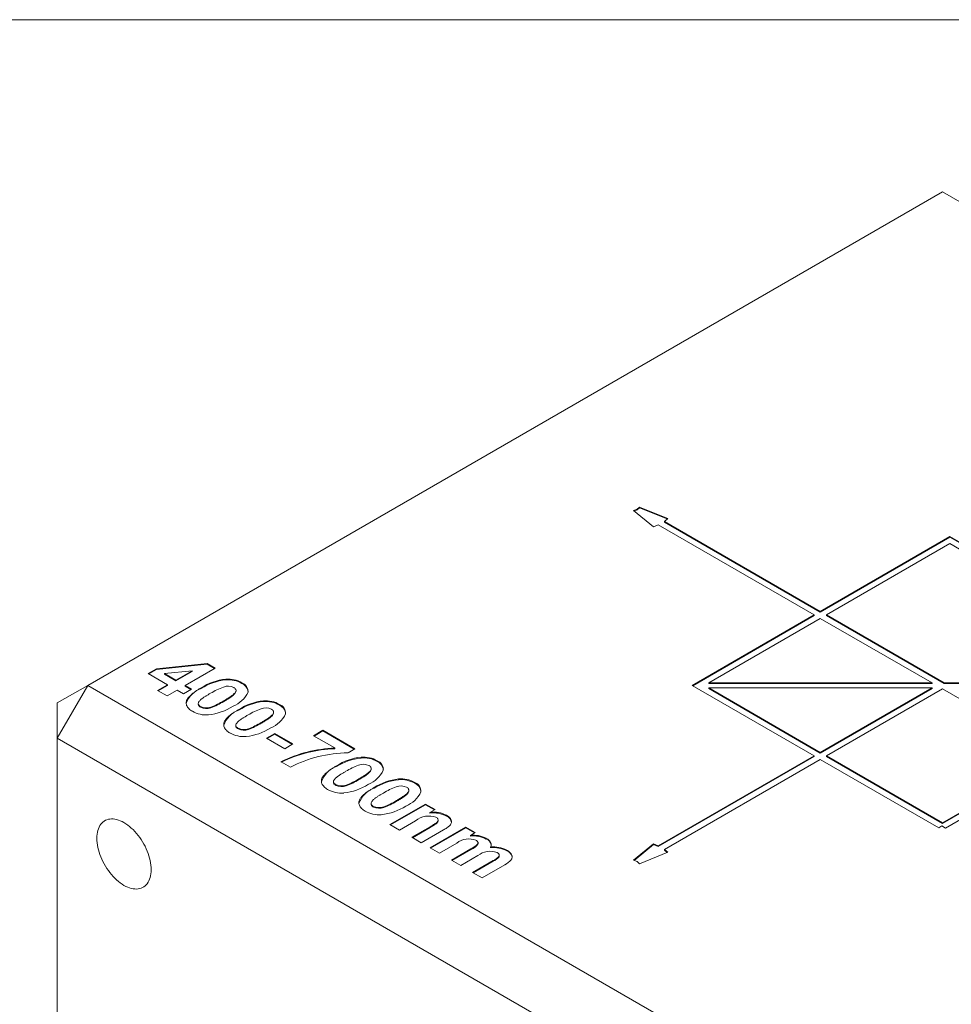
# Model space of a CAD drawing. Header units: inches. Extents: x 0.3 to 10.6, y 0.2 to 8.2.
# Tile 7 of 8: x 8.3 to 9.3, y 7.1 to 8.2. Entities that reach past the tile are written whole.
import ezdxf

# ---------------------------------------------------------------- set-up
doc = ezdxf.new("R2010")
doc.units = ezdxf.units.IN
doc.header["$MEASUREMENT"] = 0

msp = doc.modelspace()

# ---------------------------------------------------------------- linework, layer by layer
at = {"color": 7, "linetype": 'Continuous', "lineweight": 0}
for p, q in [((0.3299, 8.1921), (10.6299, 8.1921)), ((9.3282, 7.9927), (8.3383, 7.4212)), ((10.3182, 7.4212), (9.3282, 7.9927)), ((8.9706, 7.6236), (8.9747, 7.6253)), ((8.9706, 7.6236), (8.9935, 7.6047)), ((8.9712, 7.6231), (8.9747, 7.6245)), ((8.9747, 7.6253), (8.9775, 7.6277)), ((8.9747, 7.6245), (8.9775, 7.6268)), ((8.9747, 7.6245), (8.9747, 7.6253)), ((8.9775, 7.6277), (9.0103, 7.6144)), ((8.9775, 7.6268), (8.9775, 7.6277)), ((8.9775, 7.6268), (9.0096, 7.6139)), ((8.9992, 7.607), (8.9935, 7.6047)), ((9.1797, 7.5028), (8.9992, 7.607)), ((9.0103, 7.6144), (9.0063, 7.6111)), ((9.1868, 7.5069), (9.0063, 7.6111)), ((9.0063, 7.6103), (9.0063, 7.6111)), ((9.1868, 7.5061), (9.0063, 7.6103)), ((9.1868, 7.5069), (9.3368, 7.5935)), ((9.1868, 7.5061), (9.3368, 7.5927)), ((9.1939, 7.5028), (9.3368, 7.5853)), ((9.3368, 7.5935), (9.6267, 7.4261)), ((9.3368, 7.5927), (9.3368, 7.5935)), ((9.3368, 7.5927), (9.626, 7.4257)), ((9.3368, 7.5853), (9.6161, 7.4241)), ((9.0383, 7.4212), (9.1797, 7.5028)), ((9.1797, 7.502), (9.1797, 7.5028)), ((9.1868, 7.5061), (9.1868, 7.5069)), ((9.3303, 7.4241), (9.1939, 7.5028)), ((9.1939, 7.502), (9.1939, 7.5028)), ((9.039, 7.4208), (9.1797, 7.502)), ((9.0575, 7.4241), (9.1868, 7.4988)), ((9.3162, 7.4241), (9.1868, 7.4988)), ((9.3303, 7.4233), (9.1939, 7.502)), ((8.4178, 7.4403), (8.4766, 7.4466)), ((8.4178, 7.4395), (8.4766, 7.4458)), ((8.4766, 7.4466), (8.486, 7.4412)), ((8.4766, 7.4458), (8.4766, 7.4466)), ((8.4766, 7.4458), (8.4853, 7.4408)), ((8.4084, 7.4349), (8.4178, 7.4403)), ((8.4309, 7.4219), (8.4084, 7.4349)), ((8.4092, 7.4345), (8.4178, 7.4395)), ((8.4178, 7.4395), (8.4178, 7.4403)), ((8.4592, 7.4382), (8.4274, 7.4348)), ((8.4274, 7.4348), (8.4404, 7.4274)), ((8.4274, 7.434), (8.4274, 7.4348)), ((8.4404, 7.4274), (8.4592, 7.4382)), ((8.4404, 7.4266), (8.4592, 7.4374)), ((8.486, 7.4412), (8.4512, 7.4211)), ((8.4592, 7.4374), (8.4592, 7.4382)), ((8.4274, 7.434), (8.4404, 7.4266)), ((8.4404, 7.4266), (8.4404, 7.4274)), ((8.4982, 7.4275), (8.4982, 7.4284)), ((8.5169, 7.4234), (8.5169, 7.4242)), ((9.0575, 7.4233), (9.0575, 7.4241)), ((9.0575, 7.4241), (9.3162, 7.4241)), ((9.0575, 7.4233), (9.3162, 7.4233)), ((9.3162, 7.4233), (9.3162, 7.4241)), ((9.3303, 7.4241), (9.6161, 7.4241)), ((9.3303, 7.4233), (9.3303, 7.4241)), ((9.3303, 7.4233), (9.6161, 7.4233)), ((8.3029, 7.36), (8.3383, 7.4212)), ((8.3029, 7.4008), (8.3383, 7.4212)), ((8.3383, 7.4212), (9.3282, 6.8497)), ((8.4193, 7.4152), (8.4309, 7.4219)), ((8.4302, 7.409), (8.4193, 7.4152)), ((8.42, 7.4148), (8.4309, 7.4211)), ((8.4418, 7.4157), (8.4302, 7.409)), ((8.4309, 7.4211), (8.4309, 7.4219)), ((8.4491, 7.4115), (8.4418, 7.4157)), ((8.4585, 7.4169), (8.4491, 7.4115)), ((8.4512, 7.4211), (8.4585, 7.4169)), ((8.4512, 7.4203), (8.4512, 7.4211)), ((8.4512, 7.4203), (8.4578, 7.4165)), ((8.4698, 7.4176), (8.4698, 7.4184)), ((8.5101, 7.4146), (8.5101, 7.4154)), ((9.1797, 7.3396), (9.0383, 7.4212)), ((9.0575, 7.4183), (9.3162, 7.4183)), ((9.1868, 7.3436), (9.0575, 7.4183)), ((9.0575, 7.4175), (9.0575, 7.4183)), ((9.1868, 7.3428), (9.0575, 7.4175)), ((9.3162, 7.4183), (9.1868, 7.3436)), ((9.3162, 7.4175), (9.1868, 7.3428)), ((9.3282, 7.4171), (9.1939, 7.3396)), ((9.3162, 7.4183), (9.3162, 7.4175)), ((9.4626, 7.3396), (9.3282, 7.4171)), ((8.3029, 7.4008), (8.3029, 7.36)), ((8.4958, 7.4025), (8.4958, 7.4033)), ((8.5417, 7.4024), (8.5417, 7.4032)), ((8.4663, 7.4), (8.4663, 7.3992)), ((8.469, 7.3958), (8.469, 7.3966)), ((8.481, 7.3953), (8.481, 7.3961)), ((8.5133, 7.3925), (8.5133, 7.3933)), ((8.5536, 7.3894), (8.5536, 7.3903)), ((8.5604, 7.3983), (8.5604, 7.3991)), ((8.5393, 7.3774), (8.5393, 7.3782)), ((8.5099, 7.3749), (8.5099, 7.3741)), ((8.5125, 7.3707), (8.5125, 7.3715)), ((8.5245, 7.3702), (8.5245, 7.371)), ((8.5999, 7.3629), (8.6108, 7.3692)), ((8.6006, 7.3625), (8.6108, 7.3684)), ((8.6108, 7.3692), (8.6478, 7.3478)), ((8.6108, 7.3684), (8.6108, 7.3692)), ((8.6108, 7.3684), (8.6471, 7.3474)), ((9.2929, 6.7885), (8.3029, 7.36)), ((8.3029, 7.36), (8.3029, 6.2168)), ((8.5455, 7.36), (8.5549, 7.3654)), ((8.5665, 7.3478), (8.5455, 7.36)), ((8.5462, 7.3596), (8.5549, 7.3646)), ((8.5549, 7.3654), (8.576, 7.3533)), ((8.5549, 7.3646), (8.5549, 7.3654)), ((8.5549, 7.3646), (8.5753, 7.3529)), ((8.6246, 7.3487), (8.5999, 7.3629)), ((8.576, 7.3533), (8.5665, 7.3478)), ((8.6246, 7.3478), (8.6246, 7.3487)), ((8.6478, 7.3478), (8.6398, 7.3432)), ((9.1868, 7.3428), (9.1868, 7.3436)), ((8.5731, 7.3265), (8.5622, 7.3328)), ((8.6549, 7.3371), (8.6549, 7.3379)), ((8.6735, 7.333), (8.6735, 7.3338)), ((9.1797, 7.3396), (8.9992, 7.2354)), ((9.1797, 7.3387), (8.9992, 7.2345)), ((9.1868, 7.3355), (9.0063, 7.2313)), ((9.1797, 7.3387), (9.1797, 7.3396)), ((9.3239, 7.2563), (9.1868, 7.3355)), ((9.3282, 7.262), (9.1939, 7.3396)), ((9.1939, 7.3387), (9.1939, 7.3396)), ((9.3282, 7.2612), (9.1939, 7.3387)), ((9.4626, 7.3396), (9.3282, 7.262)), ((9.4626, 7.3387), (9.3282, 7.2612)), ((9.4696, 7.3355), (9.3318, 7.2559)), ((8.6265, 7.3272), (8.6265, 7.328)), ((8.6667, 7.3241), (8.6667, 7.3249)), ((8.623, 7.3096), (8.623, 7.3088)), ((8.6525, 7.312), (8.6525, 7.3129)), ((8.6984, 7.312), (8.6984, 7.3128)), ((8.6257, 7.3054), (8.6257, 7.3062)), ((8.6376, 7.3049), (8.6376, 7.3057)), ((8.67, 7.3021), (8.67, 7.3029)), ((8.7102, 7.299), (8.7102, 7.2998)), ((8.717, 7.3079), (8.717, 7.3087)), ((8.696, 7.2869), (8.696, 7.2877)), ((8.6665, 7.2845), (8.6665, 7.2837)), ((8.6692, 7.2802), (8.6692, 7.281)), ((8.6811, 7.2797), (8.6811, 7.2806)), ((8.6884, 7.2599), (8.7297, 7.2838)), ((8.6891, 7.2595), (8.7297, 7.283)), ((8.7297, 7.2838), (8.7406, 7.2775)), ((8.7297, 7.283), (8.7297, 7.2838)), ((8.7297, 7.283), (8.7399, 7.2771)), ((8.7406, 7.2775), (8.7346, 7.274)), ((8.7181, 7.2645), (8.6993, 7.2536)), ((8.7346, 7.2732), (8.7346, 7.274)), ((8.7441, 7.2644), (8.7441, 7.2652)), ((8.7539, 7.2698), (8.7539, 7.2707)), ((8.6993, 7.2536), (8.6884, 7.2599)), ((8.7138, 7.2453), (8.735, 7.2575)), ((8.7145, 7.2448), (8.735, 7.2567)), ((8.7502, 7.2537), (8.7246, 7.239)), ((8.7348, 7.2331), (8.7761, 7.257)), ((8.735, 7.2567), (8.735, 7.2575)), ((8.7355, 7.2327), (8.7761, 7.2562)), ((8.7761, 7.257), (8.787, 7.2507)), ((8.7761, 7.2562), (8.7761, 7.257)), ((8.7761, 7.2562), (8.7863, 7.2503)), ((9.3274, 7.2584), (9.3239, 7.2563)), ((9.3318, 7.2559), (9.3274, 7.2584)), ((9.3282, 7.262), (9.3282, 7.2612)), ((8.7246, 7.239), (8.7138, 7.2453)), ((8.787, 7.2507), (8.7815, 7.2475)), ((8.7815, 7.2467), (8.7815, 7.2475)), ((8.8, 7.2432), (8.8, 7.244)), ((8.7457, 7.2268), (8.7348, 7.2331)), ((8.7659, 7.2385), (8.7457, 7.2268)), ((8.7595, 7.2189), (8.7822, 7.232)), ((8.7602, 7.2185), (8.7822, 7.2312)), ((8.7822, 7.2312), (8.7822, 7.232)), ((8.7904, 7.2381), (8.7904, 7.2389)), ((8.8049, 7.2332), (8.8049, 7.234)), ((8.8236, 7.2296), (8.8236, 7.2304)), ((8.9706, 7.2188), (8.9935, 7.2377)), ((8.9712, 7.2185), (8.9935, 7.2369)), ((8.9935, 7.2377), (8.9992, 7.2354)), ((8.9935, 7.2369), (8.9935, 7.2377)), ((8.9935, 7.2369), (8.9992, 7.2345)), ((8.9992, 7.2345), (8.9992, 7.2354)), ((9.0063, 7.2313), (9.0103, 7.228)), ((9.0063, 7.2305), (9.0063, 7.2313)), ((9.0063, 7.2305), (9.0096, 7.2277)), ((8.7703, 7.2126), (8.7595, 7.2189)), ((8.7903, 7.2241), (8.7703, 7.2126)), ((8.7841, 7.2046), (8.8079, 7.2184)), ((8.8079, 7.2175), (8.8079, 7.2184)), ((8.8147, 7.2228), (8.8147, 7.2236)), ((8.8149, 7.2237), (8.8149, 7.2245)), ((8.9747, 7.2171), (8.9706, 7.2188)), ((8.9775, 7.2147), (9.0103, 7.228)), ((8.7848, 7.2042), (8.8079, 7.2175)), ((8.8213, 7.2135), (8.795, 7.1984)), ((8.9775, 7.2147), (8.9747, 7.2171)), ((8.795, 7.1984), (8.7841, 7.2046))]:
    msp.add_line(p, q, dxfattribs=at)
at = {"color": 7, "linetype": 'Continuous', "lineweight": 0, "flags": 128}
msp.add_lwpolyline([(8.4118, 7.2078), (8.4117, 7.2103), (8.4115, 7.2129), (8.4111, 7.2155), (8.4106, 7.2182), (8.41, 7.221), (8.4092, 7.2237), (8.4083, 7.2265), (8.4072, 7.2293), (8.406, 7.232), (8.4047, 7.2348), (8.4033, 7.2374), (8.4018, 7.2401), (8.4002, 7.2426), (8.3985, 7.2451), (8.3967, 7.2475), (8.3948, 7.2498), (8.3929, 7.252), (8.3909, 7.2541), (8.3888, 7.256), (8.3867, 7.2578), (8.3846, 7.2594), (8.3825, 7.2609), (8.3803, 7.2623), (8.3782, 7.2634), (8.376, 7.2644), (8.3739, 7.2652), (8.3718, 7.2658), (8.3698, 7.2662), (8.3678, 7.2665), (8.3658, 7.2665), (8.364, 7.2664), (8.3622, 7.2661), (8.3605, 7.2656), (8.3588, 7.2649), (8.3573, 7.264), (8.3559, 7.2629), (8.3546, 7.2617), (8.3534, 7.2603), (8.3524, 7.2588), (8.3515, 7.2571), (8.3507, 7.2552), (8.35, 7.2532), (8.3495, 7.2511), (8.3491, 7.2489), (8.3489, 7.2465), (8.3488, 7.2441), (8.3489, 7.2416), (8.3491, 7.239), (8.3495, 7.2363), (8.35, 7.2336), (8.3507, 7.2309), (8.3515, 7.2281), (8.3524, 7.2253), (8.3534, 7.2226), (8.3546, 7.2198), (8.3559, 7.2171), (8.3573, 7.2144), (8.3588, 7.2118), (8.3605, 7.2092), (8.3622, 7.2067), (8.364, 7.2043), (8.3658, 7.202), (8.3678, 7.1998), (8.3698, 7.1978), (8.3718, 7.1958), (8.3739, 7.194), (8.376, 7.1924), (8.3782, 7.1909), (8.3803, 7.1896), (8.3825, 7.1884), (8.3846, 7.1874), (8.3867, 7.1866), (8.3888, 7.186), (8.3909, 7.1856), (8.3929, 7.1854), (8.3948, 7.1853), (8.3967, 7.1854), (8.3985, 7.1858), (8.4002, 7.1863), (8.4018, 7.187), (8.4033, 7.1878), (8.4047, 7.1889), (8.406, 7.1901), (8.4072, 7.1915), (8.4083, 7.1931), (8.4092, 7.1948), (8.41, 7.1966), (8.4106, 7.1986), (8.4111, 7.2007), (8.4115, 7.203), (8.4117, 7.2053), (8.4118, 7.2078)], dxfattribs=at)
at = {"color": 7, "linetype": 'Continuous', "lineweight": 0}
for centre, radius, start, end in [((8.5048, 7.3639), 0.0648, 95.853, 122.7047), ((8.5048, 7.3631), 0.0648, 95.853, 122.7047), ((8.5009, 7.3961), 0.0324, 60.3592, 94.6687), ((8.5009, 7.3953), 0.0324, 60.3592, 94.6687), ((8.5131, 7.414), 0.0109, 356.7872, 69.9311), ((8.5125, 7.4125), 0.0117, 10.2733, 68.3238), ((8.4796, 7.3905), 0.0289, 109.7275, 160.4893), ((8.5227, 7.344), 0.08, 109.8612, 121.7316), ((8.5009, 7.4053), 0.015, 64.2104, 111.0894), ((8.4942, 7.4275), 0.033, 292.2727, 334.6558), ((8.454, 7.4708), 0.0794, 289.8208, 301.7453), ((8.454, 7.47), 0.0794, 289.8208, 301.7453), ((8.5484, 7.3388), 0.0648, 95.853, 122.7047), ((8.5484, 7.338), 0.0648, 95.853, 122.7047), ((8.5444, 7.371), 0.0324, 60.3592, 94.6687), ((8.5444, 7.3702), 0.0324, 60.3592, 94.6687), ((8.4756, 7.4193), 0.0324, 240.3533, 274.6745), ((8.4755, 7.4101), 0.015, 244.1924, 291.1074), ((8.4755, 7.4093), 0.015, 244.1924, 291.1074), ((8.4715, 7.4517), 0.065, 275.8871, 302.7261), ((8.5231, 7.3653), 0.0289, 109.7275, 160.4893), ((8.5662, 7.3189), 0.08, 109.8612, 121.7316), ((8.5444, 7.3801), 0.015, 64.2104, 111.0894), ((8.5566, 7.3889), 0.0109, 356.7872, 69.9311), ((8.556, 7.3874), 0.0117, 10.2733, 68.3238), ((8.4975, 7.4457), 0.0794, 289.8208, 301.7453), ((8.4975, 7.4449), 0.0794, 289.8208, 301.7453), ((8.5377, 7.4024), 0.033, 292.2727, 334.6558), ((8.5191, 7.3942), 0.0324, 240.3533, 274.6745), ((8.5191, 7.385), 0.015, 244.1924, 291.1074), ((8.5191, 7.3842), 0.015, 244.1924, 291.1074), ((8.5151, 7.4266), 0.065, 275.8871, 302.7261), ((8.6305, 7.1949), 0.1538, 92.2233, 116.3802), ((8.6305, 7.1941), 0.1539, 92.221, 116.0536), ((8.6422, 7.1922), 0.151, 90.9271, 117.2526), ((8.6615, 7.2735), 0.0648, 95.853, 122.7047), ((8.6615, 7.2726), 0.0648, 95.853, 122.7047), ((8.6575, 7.3057), 0.0324, 60.3592, 94.6687), ((8.6575, 7.3049), 0.0324, 60.3592, 94.6687), ((8.6698, 7.3236), 0.0109, 356.7872, 69.9311), ((8.6692, 7.3221), 0.0117, 10.2733, 68.3238), ((8.6362, 7.3), 0.0289, 109.7275, 160.4893), ((8.6793, 7.2536), 0.08, 109.8612, 121.7316), ((8.6575, 7.3148), 0.015, 64.2104, 111.0894), ((8.6508, 7.3371), 0.033, 292.2727, 334.6558), ((8.6107, 7.3804), 0.0794, 289.8208, 301.7453), ((8.6107, 7.3796), 0.0794, 289.8208, 301.7453), ((8.705, 7.2483), 0.0648, 95.853, 122.7047), ((8.705, 7.2475), 0.0648, 95.853, 122.7047), ((8.701, 7.2806), 0.0324, 60.3592, 94.6687), ((8.701, 7.2797), 0.0324, 60.3592, 94.6687), ((8.6322, 7.3288), 0.0324, 240.3533, 274.6745), ((8.6322, 7.3197), 0.015, 244.1924, 291.1074), ((8.6322, 7.3189), 0.015, 244.1924, 291.1074), ((8.6282, 7.3613), 0.065, 275.8871, 302.7261), ((8.6797, 7.2749), 0.0289, 109.7275, 160.4893), ((8.7228, 7.2285), 0.08, 109.8612, 121.7316), ((8.7011, 7.2897), 0.015, 64.2104, 111.0894), ((8.6944, 7.312), 0.033, 292.2727, 334.6558), ((8.7133, 7.2985), 0.0109, 356.7872, 69.9311), ((8.7127, 7.297), 0.0117, 10.2733, 68.3238), ((8.6542, 7.3553), 0.0794, 289.8208, 301.7453), ((8.6542, 7.3545), 0.0794, 289.8208, 301.7453), ((8.6757, 7.3037), 0.0324, 240.3533, 274.6745), ((8.6757, 7.2946), 0.015, 244.1924, 291.1074), ((8.6757, 7.2938), 0.015, 244.1924, 291.1074), ((8.6717, 7.3361), 0.065, 275.8871, 302.7261), ((8.7335, 7.2454), 0.0245, 70.5707, 128.8513), ((8.7389, 7.2419), 0.0325, 62.4754, 97.5224), ((8.7389, 7.241), 0.0325, 62.4754, 97.5224), ((8.7508, 7.2615), 0.00891, 5.9465, 69.4799), ((8.7797, 7.2216), 0.0218, 67.7808, 129.2508), ((8.7849, 7.2147), 0.033, 62.8093, 96.0311), ((8.7849, 7.2139), 0.033, 62.8093, 96.0311), ((8.7965, 7.2347), 0.00926, 12.2755, 67.5659), ((8.7783, 7.2442), 0.0136, 287.0808, 333.2376), ((8.8044, 7.2065), 0.0226, 69.1678, 128.8348), ((8.808, 7.1999), 0.0343, 62.9371, 95.3298), ((8.808, 7.1991), 0.0343, 62.9371, 95.3298), ((8.8197, 7.2198), 0.0106, 14.5178, 67.8693), ((8.7991, 7.2369), 0.0206, 295.3059, 319.5916), ((8.7991, 7.2361), 0.0206, 295.3059, 319.5916), ((8.8101, 7.2361), 0.0252, 296.3736, 317.5369)]:
    msp.add_arc(centre, radius, start, end, dxfattribs=at)
for points, knots in [([(8.4596, 7.3912), (8.4588, 7.3916), (8.4572, 7.3926), (8.4553, 7.3942), (8.4538, 7.396), (8.4528, 7.3979), (8.4523, 7.3999), (8.4523, 7.4019), (8.4528, 7.4038), (8.4539, 7.4059), (8.4556, 7.4081), (8.458, 7.4104), (8.4607, 7.4125), (8.4636, 7.4146), (8.4666, 7.4165), (8.4688, 7.4178), (8.4698, 7.4184)], [0, 0, 0, 0, 0.062506, 0.125021, 0.187511, 0.250006, 0.312488, 0.375015, 0.437474, 0.499943, 0.583251, 0.666586, 0.749932, 0.833284, 0.916641, 1, 1, 1, 1]), ([(8.4806, 7.4121), (8.4796, 7.4115), (8.4777, 7.4104), (8.475, 7.4087), (8.4723, 7.407), (8.47, 7.4053), (8.4683, 7.4038), (8.4672, 7.4024), (8.4664, 7.401), (8.4663, 7.3997), (8.4668, 7.3985), (8.4676, 7.3975), (8.4685, 7.3969), (8.469, 7.3966)], [0, 0, 0, 0, 0.12505, 0.250091, 0.375132, 0.500158, 0.583505, 0.66686, 0.750216, 0.812635, 0.875074, 0.937511, 1, 1, 1, 1]), ([(8.4958, 7.4033), (8.4971, 7.404), (8.4996, 7.4055), (8.5033, 7.4078), (8.5061, 7.4098), (8.5081, 7.4116), (8.5092, 7.413), (8.51, 7.4144), (8.5102, 7.4157), (8.5097, 7.4168), (8.5088, 7.4179), (8.5079, 7.4185), (8.5074, 7.4188)], [0, 0, 0, 0, 0.166735, 0.333463, 0.500154, 0.583476, 0.666843, 0.750162, 0.812629, 0.875061, 0.93752, 1, 1, 1, 1]), ([(8.4958, 7.4025), (8.4971, 7.4032), (8.4996, 7.4047), (8.5033, 7.407), (8.5061, 7.409), (8.5081, 7.4108), (8.5092, 7.4122), (8.51, 7.4135), (8.51, 7.4143), (8.51, 7.4146)], [0, 0, 0, 0, 0.20952, 0.41903, 0.628495, 0.733198, 0.837957, 0.942656, 1, 1, 1, 1]), ([(8.4664, 7.3992), (8.4664, 7.3991), (8.4663, 7.3986), (8.4668, 7.3977), (8.4676, 7.3967), (8.4685, 7.3961), (8.469, 7.3958)], [0, 0, 0, 0, 0.087813, 0.391798, 0.695774, 1, 1, 1, 1]), ([(8.5031, 7.366), (8.5023, 7.3665), (8.5007, 7.3675), (8.4988, 7.3691), (8.4973, 7.3709), (8.4963, 7.3728), (8.4958, 7.3748), (8.4958, 7.3768), (8.4963, 7.3787), (8.4974, 7.3808), (8.4991, 7.383), (8.5015, 7.3853), (8.5042, 7.3874), (8.5071, 7.3895), (8.5101, 7.3914), (8.5123, 7.3927), (8.5133, 7.3933)], [0, 0, 0, 0, 0.0625062, 0.1250209, 0.1875113, 0.2500063, 0.3124875, 0.3750151, 0.437474, 0.4999431, 0.5832506, 0.6665856, 0.749932, 0.8332845, 0.9166411, 1, 1, 1, 1]), ([(8.5393, 7.3782), (8.5406, 7.3789), (8.5431, 7.3804), (8.5468, 7.3827), (8.5496, 7.3847), (8.5516, 7.3865), (8.5527, 7.3879), (8.5535, 7.3893), (8.5537, 7.3906), (8.5532, 7.3917), (8.5523, 7.3928), (8.5514, 7.3934), (8.551, 7.3937)], [0, 0, 0, 0, 0.166735, 0.333463, 0.500154, 0.583476, 0.666843, 0.750162, 0.812629, 0.875061, 0.93752, 1, 1, 1, 1]), ([(8.5393, 7.3774), (8.5406, 7.3781), (8.5431, 7.3796), (8.5468, 7.3819), (8.5496, 7.3839), (8.5516, 7.3857), (8.5527, 7.3871), (8.5535, 7.3883), (8.5535, 7.3892), (8.5535, 7.3894)], [0, 0, 0, 0, 0.20952, 0.41903, 0.628495, 0.733198, 0.837957, 0.942656, 1, 1, 1, 1]), ([(8.5241, 7.387), (8.5231, 7.3864), (8.5212, 7.3853), (8.5185, 7.3836), (8.5158, 7.3818), (8.5136, 7.3802), (8.5119, 7.3787), (8.5107, 7.3772), (8.5099, 7.3759), (8.5098, 7.3746), (8.5103, 7.3734), (8.5112, 7.3724), (8.5121, 7.3718), (8.5125, 7.3715)], [0, 0, 0, 0, 0.12505, 0.250091, 0.375132, 0.500158, 0.583505, 0.66686, 0.750216, 0.812635, 0.875074, 0.937511, 1, 1, 1, 1]), ([(8.5099, 7.3741), (8.5099, 7.374), (8.5098, 7.3735), (8.5103, 7.3726), (8.5112, 7.3715), (8.5121, 7.371), (8.5125, 7.3707)], [0, 0, 0, 0, 0.0878129, 0.3917983, 0.6957736, 1, 1, 1, 1]), ([(8.6162, 7.3007), (8.6154, 7.3012), (8.6139, 7.3022), (8.612, 7.3038), (8.6104, 7.3056), (8.6094, 7.3075), (8.6089, 7.3095), (8.6089, 7.3114), (8.6094, 7.3134), (8.6105, 7.3155), (8.6123, 7.3177), (8.6147, 7.32), (8.6173, 7.3221), (8.6202, 7.3241), (8.6233, 7.3261), (8.6254, 7.3274), (8.6265, 7.328)], [0, 0, 0, 0, 0.062506, 0.125021, 0.187511, 0.250006, 0.312488, 0.375015, 0.437474, 0.499943, 0.583251, 0.666586, 0.749932, 0.833284, 0.916641, 1, 1, 1, 1]), ([(8.6372, 7.3216), (8.6363, 7.3211), (8.6344, 7.32), (8.6316, 7.3183), (8.6289, 7.3165), (8.6267, 7.3149), (8.625, 7.3133), (8.6239, 7.3119), (8.6231, 7.3106), (8.6229, 7.3093), (8.6234, 7.3081), (8.6243, 7.307), (8.6252, 7.3065), (8.6257, 7.3062)], [0, 0, 0, 0, 0.12505, 0.250091, 0.375132, 0.500158, 0.583505, 0.66686, 0.750216, 0.812635, 0.875074, 0.937511, 1, 1, 1, 1]), ([(8.6525, 7.3129), (8.6537, 7.3136), (8.6563, 7.3151), (8.6599, 7.3174), (8.6628, 7.3194), (8.6647, 7.3212), (8.6659, 7.3226), (8.6666, 7.3239), (8.6668, 7.3253), (8.6663, 7.3264), (8.6654, 7.3275), (8.6645, 7.3281), (8.6641, 7.3284)], [0, 0, 0, 0, 0.166735, 0.333463, 0.500154, 0.583476, 0.666843, 0.750162, 0.812629, 0.875061, 0.93752, 1, 1, 1, 1]), ([(8.6525, 7.312), (8.6537, 7.3128), (8.6563, 7.3143), (8.6599, 7.3166), (8.6628, 7.3186), (8.6647, 7.3204), (8.6658, 7.3218), (8.6666, 7.323), (8.6667, 7.3238), (8.6667, 7.3241)], [0, 0, 0, 0, 0.20952, 0.41903, 0.628495, 0.733198, 0.837957, 0.942656, 1, 1, 1, 1]), ([(8.623, 7.3088), (8.623, 7.3087), (8.623, 7.3082), (8.6234, 7.3073), (8.6243, 7.3062), (8.6252, 7.3056), (8.6257, 7.3054)], [0, 0, 0, 0, 0.087813, 0.391798, 0.695774, 1, 1, 1, 1]), ([(8.6597, 7.2756), (8.659, 7.2761), (8.6574, 7.2771), (8.6555, 7.2787), (8.6539, 7.2805), (8.6529, 7.2824), (8.6524, 7.2843), (8.6524, 7.2863), (8.6529, 7.2883), (8.654, 7.2904), (8.6558, 7.2926), (8.6582, 7.2948), (8.6608, 7.297), (8.6637, 7.299), (8.6668, 7.301), (8.6689, 7.3022), (8.67, 7.3029)], [0, 0, 0, 0, 0.0625062, 0.1250209, 0.1875113, 0.2500063, 0.3124875, 0.3750151, 0.437474, 0.4999431, 0.5832506, 0.6665856, 0.749932, 0.8332845, 0.9166411, 1, 1, 1, 1]), ([(8.696, 7.2877), (8.6972, 7.2885), (8.6998, 7.29), (8.7034, 7.2923), (8.7063, 7.2943), (8.7082, 7.296), (8.7094, 7.2975), (8.7101, 7.2988), (8.7103, 7.3001), (8.7098, 7.3013), (8.709, 7.3024), (8.7081, 7.3029), (8.7076, 7.3032)], [0, 0, 0, 0, 0.1667353, 0.333463, 0.5001542, 0.5834762, 0.6668431, 0.7501622, 0.8126294, 0.8750611, 0.9375203, 1, 1, 1, 1]), ([(8.696, 7.2869), (8.6972, 7.2877), (8.6998, 7.2891), (8.7034, 7.2915), (8.7063, 7.2935), (8.7082, 7.2952), (8.7094, 7.2966), (8.7101, 7.2979), (8.7102, 7.2987), (8.7102, 7.299)], [0, 0, 0, 0, 0.20952, 0.41903, 0.628495, 0.733198, 0.837957, 0.942656, 1, 1, 1, 1]), ([(8.6807, 7.2965), (8.6798, 7.296), (8.6779, 7.2949), (8.6751, 7.2932), (8.6724, 7.2914), (8.6702, 7.2898), (8.6685, 7.2882), (8.6674, 7.2868), (8.6666, 7.2854), (8.6664, 7.2841), (8.6669, 7.283), (8.6678, 7.2819), (8.6687, 7.2813), (8.6692, 7.281)], [0, 0, 0, 0, 0.12505, 0.250091, 0.375132, 0.500158, 0.583505, 0.66686, 0.750216, 0.812635, 0.875074, 0.937511, 1, 1, 1, 1]), ([(8.6666, 7.2837), (8.6665, 7.2835), (8.6665, 7.283), (8.6669, 7.2822), (8.6678, 7.2811), (8.6687, 7.2805), (8.6692, 7.2802)], [0, 0, 0, 0, 0.087813, 0.391798, 0.695774, 1, 1, 1, 1]), ([(8.735, 7.2575), (8.7357, 7.2579), (8.737, 7.2587), (8.739, 7.2599), (8.7409, 7.2611), (8.7425, 7.2623), (8.7435, 7.2634), (8.7441, 7.2645), (8.7442, 7.2656), (8.7438, 7.2667), (8.7429, 7.2677), (8.7421, 7.2682), (8.7416, 7.2685)], [0, 0, 0, 0, 0.125081, 0.250164, 0.375236, 0.500249, 0.583577, 0.666884, 0.750111, 0.833402, 0.916679, 1, 1, 1, 1]), ([(8.735, 7.2567), (8.7357, 7.2571), (8.737, 7.2579), (8.739, 7.2591), (8.7409, 7.2603), (8.7425, 7.2615), (8.7435, 7.2626), (8.744, 7.2636), (8.744, 7.2642), (8.7441, 7.2644)], [0, 0, 0, 0, 0.172851, 0.345705, 0.518544, 0.6913, 0.806453, 0.921576, 1, 1, 1, 1]), ([(8.7539, 7.2707), (8.7546, 7.2702), (8.7561, 7.2693), (8.7577, 7.2677), (8.759, 7.2661), (8.7597, 7.2643), (8.7598, 7.2624), (8.759, 7.2607), (8.7579, 7.259), (8.7562, 7.2576), (8.7543, 7.2562), (8.7523, 7.255), (8.7509, 7.2541), (8.7502, 7.2537)], [0, 0, 0, 0, 0.0933417, 0.1867088, 0.2800498, 0.3733427, 0.4665681, 0.5598719, 0.6478373, 0.7358357, 0.8238907, 0.9119448, 1, 1, 1, 1]), ([(8.7822, 7.232), (8.783, 7.2325), (8.7846, 7.2334), (8.7869, 7.2349), (8.7888, 7.2361), (8.7899, 7.2373), (8.7904, 7.2383), (8.7905, 7.2393), (8.79, 7.2402), (8.7891, 7.2411), (8.7883, 7.2416), (8.7879, 7.2418)], [0, 0, 0, 0, 0.166793, 0.333569, 0.500269, 0.583608, 0.666908, 0.750098, 0.833322, 0.91662, 1, 1, 1, 1]), ([(8.8, 7.244), (8.8006, 7.2437), (8.8018, 7.2429), (8.8034, 7.2417), (8.8045, 7.2403), (8.8053, 7.2388), (8.8057, 7.2372), (8.8055, 7.2356), (8.8051, 7.2345), (8.8049, 7.234)], [0, 0, 0, 0, 0.140031, 0.280037, 0.420055, 0.560032, 0.706644, 0.853328, 1, 1, 1, 1]), ([(8.8236, 7.2304), (8.8243, 7.23), (8.8257, 7.2291), (8.8274, 7.2277), (8.8288, 7.2262), (8.8296, 7.2246), (8.83, 7.2231), (8.8299, 7.2218), (8.8295, 7.2204), (8.829, 7.2195), (8.8287, 7.2191)], [0, 0, 0, 0, 0.140009, 0.280002, 0.419974, 0.559946, 0.669931, 0.779995, 0.889959, 1, 1, 1, 1]), ([(8.8147, 7.2236), (8.8148, 7.2239), (8.815, 7.2244), (8.8148, 7.2253), (8.8144, 7.2261), (8.8136, 7.2269), (8.8129, 7.2274), (8.8125, 7.2276)], [0, 0, 0, 0, 0.186636, 0.373334, 0.560061, 0.78, 1, 1, 1, 1]), ([(8.8147, 7.2228), (8.8148, 7.2231), (8.815, 7.2234), (8.8149, 7.2237), (8.8149, 7.2237)], [0, 0, 0, 0, 0.910922, 1, 1, 1, 1])]:
    msp.add_open_spline(points, degree=3, knots=knots, dxfattribs=at)

doc.saveas('drawing.dxf')
